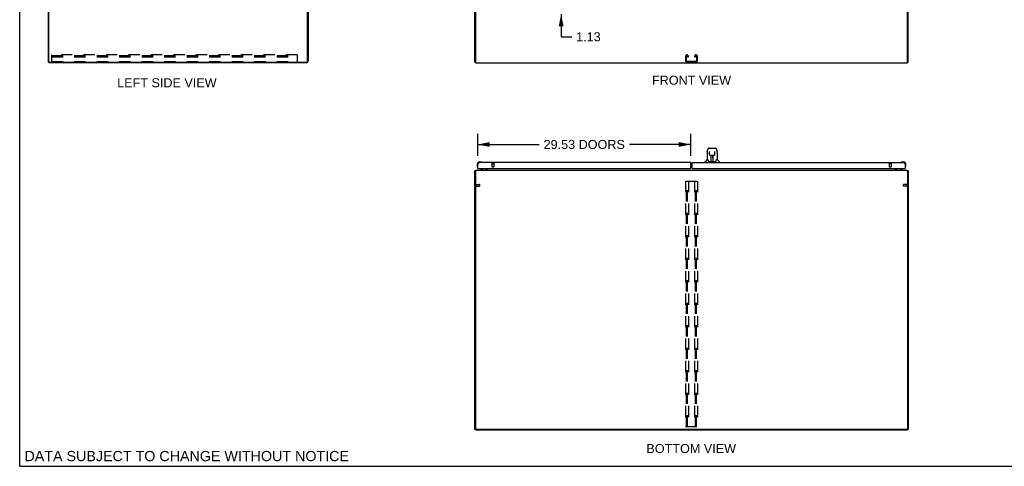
# Model space of a CAD drawing. Header units: inches. Extents: x 0 to 283, y 0 to 183.
# Tile 1 of 15: x 0 to 136, y 0 to 62. Entities that reach past the tile are written whole.
import ezdxf

# ---------------------------------------------------------------- set-up
doc = ezdxf.new("R2010")
doc.units = ezdxf.units.IN
doc.header["$LTSCALE"] = 15.583333
doc.header["$MEASUREMENT"] = 0
doc.linetypes.add('HIDDEN', pattern=[0.2, 0.1, -0.1])
doc.layers.get('0').update_dxf_attribs({"linetype": 'CONTINUOUS'})
for name, color, linetype in [('02___PRT_ALL_AXES', 7, 'CONTINUOUS'), ('DEFAULT_2', 8, 'HIDDEN'), ('DIMENSIONS', 7, 'CONTINUOUS')]:
    doc.layers.add(name, color=color, linetype=linetype)
doc.styles.get("Standard").update_dxf_attribs({"font": 'arial.ttf'})
doc.dimstyles.new('DIMSTYLE_1', dxfattribs={"dimtxt": 1.25, "dimasz": 1.666667, "dimexe": 0.09, "dimexo": 0.07, "dimgap": 0.0375, "dimtad": 0, "dimtih": 1, "dimtoh": 1, "dimzin": 4, "dimdsep": 46, "dimtxsty": 'Standard', "dimblk": '_FILLED', "dimblk1": '_FILLED', "dimblk2": '_FILLED', "dimcen": 0.09, "dimazin": 1, "dimtfac": 1, "dimtdec": 3, "dimtofl": 0, "dimtmove": 0, "dimatfit": 3, "dimldrblk": '_FILLED', "dimfxl": 0, "dimtolj": 1, "dimtzin": 4, "dimarcsym": 0})

# ---------------------------------------------------------------- blocks, each defined once
blk = doc.blocks.new('_FILLED')
at = {"color": 0, "linetype": 'ByBlock'}
blk.add_solid([(0, 0), (-1, 0.2), (-1, -0.2)], dxfattribs=at)
blk = doc.blocks.new('*D11')
at = {"layer": 'DIMENSIONS', "color": 2, "linetype": 'Continuous'}
for p, q in [((63.46, 43.02), (63.46, 46.09)), ((92.99, 43.02), (92.99, 46.09)), ((63.46, 44.59), (71.98, 44.59)), ((92.99, 44.59), (84.47, 44.59))]:
    blk.add_line(p, q, dxfattribs=at)
at = {"layer": 'DIMENSIONS', "color": 2, "linetype": 'Continuous', "xscale": 1.6666666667, "yscale": 1.6666666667, "zscale": 1.6666666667, "rotation": 180}
blk.add_blockref('_FILLED', (63.46, 44.59), dxfattribs=at)
at = {"layer": 'DIMENSIONS', "color": 2, "linetype": 'Continuous', "xscale": 1.6666666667, "yscale": 1.6666666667, "zscale": 1.6666666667}
blk.add_blockref('_FILLED', (92.99, 44.59), dxfattribs=at)
at = {"layer": 'DIMENSIONS', "color": 2, "linetype": 'Continuous', "insert": (78.22, 45.22), "char_height": 1.25, "width": 11.2454, "attachment_point": 2, "line_spacing_factor": 0.9}
blk.add_mtext('29.53 DOORS', dxfattribs=at)
blk = doc.blocks.new('*D20')
at = {"layer": 'DIMENSIONS', "color": 2, "linetype": 'Continuous'}
for p, q in [((75.02, 63.78), (75.02, 67.11)), ((75.02, 62.65), (75.02, 59.51)), ((75.02, 59.51), (76.48, 59.51))]:
    blk.add_line(p, q, dxfattribs=at)
at = {"layer": 'DIMENSIONS', "color": 2, "linetype": 'Continuous', "xscale": 1.6666666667, "yscale": 1.6666666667, "zscale": 1.6666666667}
for p, rotation in [((75.02, 63.78), 270), ((75.02, 62.65), 90)]:
    blk.add_blockref('_FILLED', p, dxfattribs=dict(at, rotation=rotation))
at = {"layer": 'DIMENSIONS', "color": 2, "linetype": 'Continuous', "insert": (77.1, 60.14), "char_height": 1.25, "width": 3.3968, "attachment_point": 1, "line_spacing_factor": 0.9}
blk.add_mtext('1.13', dxfattribs=at)

msp = doc.modelspace()

# ---------------------------------------------------------------- linework, layer by layer
at = {"color": 7, "linetype": 'Continuous'}
for p, q in [((0, 0), (0, 183.333)), ((3.972, 56.007), (3.972, 127.799)), ((3.972, 56.007), (4.086, 56.007)), ((4.024, 56.007), (4.024, 55.903)), ((63.136, 56.007), (63.084, 56.007)), ((123.032, 56.007), (123.084, 56.007)), ((95.275, 43.613), (95.34, 43.918)), ((95.464, 44.072), (96.433, 44.072)), ((95.551, 44.072), (95.549, 44.072)), ((95.656, 44.084), (96.242, 44.084)), ((96.433, 44.072), (96.434, 44.072)), ((96.558, 43.918), (96.623, 43.613)), ((95.254, 42.492), (94.956, 42.194)), ((95.26, 43.47), (95.26, 42.498)), ((95.333, 42.498), (95.26, 42.498)), ((95.582, 43.561), (95.563, 43.561)), ((95.582, 43.597), (95.582, 43.593)), ((95.582, 43.593), (95.582, 43.589)), ((95.582, 43.589), (95.582, 43.581)), ((95.582, 43.581), (95.582, 43.57)), ((95.589, 43.166), (95.582, 43.57)), ((95.67, 43.088), (95.79, 43.088)), ((95.8, 42.242), (95.814, 43.089)), ((95.8, 42.294), (95.8, 42.268)), ((95.807, 42.673), (95.807, 43.089)), ((95.813, 43.025), (95.807, 43.025)), ((95.81, 42.864), (95.807, 42.864)), ((95.81, 42.852), (95.807, 42.852)), ((95.826, 43.089), (96.072, 43.089)), ((96.075, 42.222), (96.06, 43.089)), ((96.061, 43.025), (96.091, 43.025)), ((96.064, 43.089), (96.064, 43.025)), ((96.091, 42.864), (96.064, 42.864)), ((96.091, 42.852), (96.064, 42.852)), ((96.068, 42.624), (96.091, 42.624)), ((96.091, 42.62), (96.068, 42.62)), ((96.074, 42.268), (96.074, 42.294)), ((96.091, 42.222), (96.091, 43.089)), ((96.108, 43.088), (96.228, 43.088)), ((96.308, 43.166), (96.316, 43.578)), ((96.335, 43.561), (96.315, 43.561)), ((96.316, 43.586), (96.316, 43.591)), ((96.316, 43.578), (96.316, 43.586)), ((96.638, 42.498), (96.565, 42.498)), ((96.638, 43.469), (96.638, 42.498)), ((96.644, 42.492), (96.941, 42.194)), ((63.136, 40.942), (63.084, 40.942)), ((63.399, 41.901), (63.399, 41.645)), ((63.399, 41.645), (63.401, 41.607)), ((63.444, 41.516), (63.445, 41.509)), ((63.459, 41.857), (63.5, 41.857)), ((63.52, 41.25), (63.459, 41.25)), ((63.918, 42.164), (63.662, 42.164)), ((63.705, 42.104), (63.662, 42.104)), ((64.139, 41.223), (63.901, 41.085)), ((63.901, 41.046), (63.901, 41.085)), ((63.956, 42.161), (63.918, 42.164)), ((64.054, 42.117), (64.047, 42.119)), ((64.688, 41.25), (64.688, 41.203)), ((64.688, 41.085), (64.688, 41.085)), ((64.725, 41.047), (64.691, 41.082)), ((93.177, 42), (92.99, 42)), ((93.177, 41.68), (92.99, 41.68)), ((94.945, 42.104), (94.945, 42.166)), ((95.428, 42.245), (95.433, 42.238)), ((95.463, 42.222), (96.435, 42.222)), ((95.807, 42.222), (95.807, 42.226)), ((96.953, 42.104), (96.953, 42.166)), ((121.48, 41.25), (121.48, 41.203)), ((122.267, 41.085), (122.028, 41.223)), ((122.12, 42.119), (122.114, 42.117)), ((122.211, 42.161), (122.249, 42.164)), ((122.506, 42.164), (122.249, 42.164)), ((122.267, 41.046), (122.267, 41.085)), ((122.647, 41.25), (122.709, 41.25)), ((122.709, 41.857), (122.667, 41.857)), ((122.709, 41.857), (122.709, 41.901)), ((122.722, 41.509), (122.724, 41.516)), ((122.769, 41.645), (122.769, 41.901)), ((123.032, 40.942), (123.084, 40.942)), ((63.188, 5.098), (63.084, 5.098)), ((63.188, 5.046), (63.188, 5.099)), ((63.188, 5.046), (122.98, 5.046)), ((122.98, 5.046), (122.98, 5.099)), ((122.98, 5.098), (123.084, 5.098)), ((0, 0), (283.333, 0))]:
    msp.add_line(p, q, dxfattribs=at)
at = {"color": 3, "linetype": 'Continuous'}
for p, q in [((4.024, 56.07), (4.024, 127.737)), ((63.084, 56.007), (63.084, 127.799)), ((123.084, 56.007), (123.084, 127.799)), ((39.868, 56.15), (39.868, 63.155)), ((39.972, 63.157), (39.972, 56.15)), ((63.136, 63.084), (63.136, 55.903)), ((123.032, 55.903), (123.032, 63.084)), ((4.086, 56.007), (39.725, 56.007)), ((39.725, 55.903), (4.024, 55.903)), ((63.136, 55.903), (123.032, 55.903)), ((63.084, 5.098), (63.084, 40.942)), ((63.136, 41.046), (63.136, 5.16)), ((63.136, 41.046), (123.032, 41.046)), ((63.459, 41.25), (63.459, 41.857)), ((63.5, 41.27), (63.5, 41.857)), ((63.52, 41.25), (92.927, 41.25)), ((92.99, 42.104), (63.705, 42.104)), ((64.688, 41.085), (64.688, 41.084)), ((64.688, 41.084), (64.689, 41.083)), ((64.689, 41.083), (64.694, 41.077)), ((64.694, 41.077), (64.695, 41.075)), ((64.73, 41.188), (64.73, 41.25)), ((64.834, 41.25), (64.834, 41.046)), ((92.99, 41.312), (92.99, 42.104)), ((93.177, 41.312), (93.177, 42.104)), ((93.177, 42.104), (122.462, 42.104)), ((93.24, 41.25), (122.647, 41.25)), ((121.334, 41.046), (121.334, 41.25)), ((121.438, 41.25), (121.438, 41.15)), ((122.667, 41.857), (122.667, 41.27)), ((122.709, 41.857), (122.709, 41.25)), ((123.032, 41.046), (123.032, 5.16)), ((123.084, 40.942), (123.084, 5.098)), ((122.969, 5.098), (63.198, 5.098))]:
    msp.add_line(p, q, dxfattribs=at)
at = {"color": 7, "linetype": 'Continuous'}
for points in [[(95.464, 44.072), (95.46, 44.072), (95.445, 44.07), (95.43, 44.066), (95.416, 44.059), (95.404, 44.05), (95.393, 44.04), (95.383, 44.029), (95.375, 44.017), (95.368, 44.004), (95.361, 43.989), (95.355, 43.972), (95.349, 43.954), (95.343, 43.933), (95.34, 43.918)], [(96.534, 43.995), (96.528, 44.008), (96.521, 44.019), (96.514, 44.03), (96.506, 44.04), (96.496, 44.048), (96.486, 44.056), (96.474, 44.063), (96.461, 44.068), (96.448, 44.071), (96.434, 44.072)], [(96.558, 43.918), (96.555, 43.93), (96.55, 43.949), (96.545, 43.966), (96.54, 43.981), (96.534, 43.995)], [(95.275, 43.613), (95.269, 43.581), (95.263, 43.539), (95.26, 43.496), (95.26, 43.47)], [(95.33, 42.498), (95.335, 42.488), (95.349, 42.46), (95.364, 42.425), (95.379, 42.382), (95.396, 42.333), (95.41, 42.286)], [(95.581, 43.601), (95.581, 43.601), (95.581, 43.601), (95.581, 43.601), (95.581, 43.6), (95.581, 43.599), (95.581, 43.598), (95.582, 43.597)], [(95.589, 43.166), (95.59, 43.154), (95.594, 43.141), (95.599, 43.129), (95.607, 43.118), (95.615, 43.109), (95.626, 43.101), (95.637, 43.095), (95.649, 43.091), (95.661, 43.089), (95.669, 43.088)], [(95.79, 43.088), (95.793, 43.088), (95.802, 43.088), (95.811, 43.089), (95.819, 43.089), (95.826, 43.089)], [(96.072, 43.089), (96.08, 43.089), (96.089, 43.089), (96.097, 43.088), (96.106, 43.088), (96.108, 43.088)], [(96.229, 43.088), (96.238, 43.089), (96.25, 43.091), (96.262, 43.095), (96.273, 43.102), (96.283, 43.11), (96.292, 43.119), (96.299, 43.13), (96.304, 43.143), (96.308, 43.155), (96.308, 43.166)], [(96.316, 43.591), (96.316, 43.595), (96.316, 43.597), (96.316, 43.598), (96.316, 43.599), (96.316, 43.6), (96.316, 43.601), (96.316, 43.601)], [(96.487, 42.286), (96.502, 42.332), (96.518, 42.38), (96.533, 42.423), (96.548, 42.459), (96.562, 42.487), (96.568, 42.498)], [(96.638, 43.469), (96.637, 43.497), (96.634, 43.539), (96.629, 43.581), (96.623, 43.613)], [(95.41, 42.286), (95.413, 42.278), (95.418, 42.265), (95.423, 42.254), (95.428, 42.245)], [(95.433, 42.238), (95.439, 42.232), (95.446, 42.227), (95.453, 42.224), (95.461, 42.222), (95.463, 42.222)], [(96.435, 42.222), (96.436, 42.222), (96.444, 42.223), (96.452, 42.227), (96.458, 42.232)], [(96.458, 42.232), (96.464, 42.238), (96.47, 42.245)], [(96.47, 42.245), (96.475, 42.254), (96.48, 42.264), (96.485, 42.277), (96.487, 42.286)]]:
    msp.add_lwpolyline(points, dxfattribs=at)
at = {"color": 3, "linetype": 'Continuous'}
for points in [[(63.119, 40.958), (63.111, 40.956), (63.108, 40.955), (63.104, 40.955), (63.101, 40.954), (63.098, 40.953), (63.095, 40.952), (63.093, 40.951), (63.091, 40.95), (63.089, 40.949), (63.087, 40.948), (63.086, 40.947), (63.085, 40.946), (63.084, 40.945), (63.084, 40.943), (63.084, 40.942)], [(63.136, 40.962), (63.135, 40.962), (63.131, 40.961), (63.127, 40.959), (63.123, 40.959), (63.119, 40.958)], [(63.5, 41.857), (63.509, 41.874), (63.517, 41.89), (63.526, 41.906), (63.534, 41.921), (63.543, 41.937), (63.551, 41.952), (63.56, 41.966), (63.568, 41.981), (63.577, 41.994), (63.586, 42.007), (63.594, 42.02), (63.603, 42.032), (63.611, 42.043), (63.62, 42.053), (63.628, 42.062), (63.637, 42.071), (63.645, 42.079), (63.654, 42.085), (63.662, 42.091), (63.671, 42.096), (63.679, 42.099), (63.688, 42.102), (63.697, 42.103), (63.705, 42.104)], [(64.686, 41.086), (64.687, 41.086), (64.687, 41.086), (64.687, 41.086), (64.688, 41.085)], [(64.695, 41.075), (64.697, 41.073), (64.698, 41.071), (64.7, 41.069), (64.702, 41.067)], [(64.702, 41.067), (64.704, 41.064), (64.706, 41.062), (64.708, 41.059), (64.711, 41.057), (64.713, 41.055), (64.715, 41.053)], [(64.715, 41.053), (64.718, 41.051), (64.72, 41.049), (64.722, 41.048), (64.724, 41.047)], [(121.453, 41.054), (121.451, 41.052), (121.449, 41.051), (121.447, 41.049), (121.445, 41.048), (121.443, 41.047)], [(121.464, 41.065), (121.459, 41.06), (121.457, 41.058), (121.455, 41.056), (121.453, 41.054)], [(121.474, 41.071), (121.473, 41.071), (121.473, 41.071), (121.472, 41.071), (121.471, 41.071), (121.47, 41.07), (121.469, 41.07), (121.468, 41.069), (121.467, 41.068), (121.465, 41.066), (121.464, 41.065)], [(122.462, 42.104), (122.471, 42.103), (122.479, 42.102), (122.488, 42.099), (122.496, 42.096), (122.505, 42.091), (122.513, 42.085), (122.522, 42.079), (122.53, 42.071), (122.539, 42.062), (122.548, 42.053), (122.556, 42.043), (122.565, 42.032), (122.573, 42.02), (122.582, 42.007), (122.59, 41.994), (122.599, 41.981), (122.607, 41.966), (122.616, 41.952), (122.624, 41.937), (122.633, 41.921), (122.641, 41.906), (122.65, 41.89), (122.659, 41.874), (122.667, 41.857)], [(123.032, 40.962), (123.032, 40.962), (123.036, 40.961), (123.04, 40.959), (123.044, 40.959), (123.048, 40.958), (123.056, 40.956)], [(123.056, 40.956), (123.06, 40.955), (123.063, 40.955), (123.066, 40.954), (123.069, 40.953), (123.072, 40.952), (123.074, 40.951), (123.077, 40.95), (123.079, 40.949), (123.08, 40.948), (123.081, 40.947), (123.082, 40.946), (123.083, 40.945), (123.083, 40.943), (123.084, 40.942)]]:
    msp.add_lwpolyline(points, dxfattribs=at)
for centre, radius, start, end in [((4.086, 56.07), 0.0625, 180, 270), ((39.725, 56.15), 0.246, 270, 360), ((39.725, 56.15), 0.143, 270, 360), ((63.705, 41.857), 0.246, 90, 180), ((63.52, 41.27), 0.02, 180, 270), ((64.587, 41.188), 0.142, 270, 360), ((92.927, 41.312), 0.0625, 270, 360), ((93.24, 41.312), 0.0625, 180, 270), ((121.542, 41.15), 0.104, 180, 270), ((122.462, 41.857), 0.246, 0, 90), ((122.647, 41.27), 0.02, 270, 360), ((63.198, 5.16), 0.0625, 180, 270), ((122.969, 5.16), 0.0625, 270, 360)]:
    msp.add_arc(centre, radius, start, end, dxfattribs=at)
at = {"color": 7, "linetype": 'Continuous'}
for centre, radius, start, end in [((95.656, 44.065), 0.0197, 90, 156.39296), ((96.242, 44.065), 0.0197, 23.60704, 90), ((95.268, 42.478), 0.0197, 90, 135), ((96.63, 42.478), 0.0197, 45, 90), ((63.662, 41.901), 0.263, 90, 180), ((63.649, 41.645), 0.25, 180, 210.88989), ((63.447, 41.524), 0.015, 210.88989, 263.62041), ((63.444, 41.524), 0.015, 276.37959, 360), ((63.662, 41.901), 0.203, 90, 180), ((63.918, 41.914), 0.25, 59.11011, 90), ((64.039, 42.119), 0.015, 270, 353.62041), ((64.039, 42.116), 0.015, 6.37959, 59.11011), ((64.089, 41.309), 0.1, 300.09201, 323.45319), ((64.531, 41.203), 0.157, 270, 360), ((64.587, 41.188), 0.246, 324.67345, 360), ((94.984, 42.166), 0.0394, 135, 180), ((95.819, 42.242), 0.0197, 179, 269.92316), ((96.055, 42.242), 0.0197, 270.07713, 1), ((96.913, 42.166), 0.0394, 0, 45), ((121.542, 41.15), 0.208, 180, 210.01397), ((121.637, 41.203), 0.157, 180, 270), ((122.079, 41.309), 0.1, 216.54681, 239.90799), ((122.129, 42.116), 0.015, 120.88989, 173.62041), ((122.129, 42.119), 0.015, 186.37959, 270), ((122.249, 41.914), 0.25, 90, 120.88989), ((122.506, 41.901), 0.263, 0, 90), ((122.506, 41.901), 0.203, 0, 90), ((122.724, 41.524), 0.015, 180, 263.62041), ((122.72, 41.524), 0.015, 276.37959, 329.11011), ((122.519, 41.645), 0.25, 329.11011, 360)]:
    msp.add_arc(centre, radius, start, end, dxfattribs=at)
for centre, major_axis, start_param, end_param in [((95.799, 42.261), (0.0394, 0), -1.3693552, -1.2647773), ((96.075, 42.261), (0, 0.0394), -3.447611, -3.1415927)]:
    msp.add_ellipse(centre, major_axis=major_axis, ratio=1, start_param=start_param, end_param=end_param, dxfattribs=at)
at = {"layer": '02___PRT_ALL_AXES', "color": 8, "linetype": 'HIDDEN'}
for p, q in [((65.439, 41.957), (65.439, 41.51)), ((65.439, 41.957), (65.687, 41.957)), ((65.687, 41.957), (65.687, 41.51)), ((120.481, 41.957), (120.729, 41.957)), ((120.481, 41.957), (120.481, 41.51)), ((120.729, 41.957), (120.729, 41.51)), ((63.231, 39.066), (63.231, 38.818)), ((63.231, 39.066), (63.678, 39.066)), ((63.231, 38.818), (63.678, 38.818)), ((122.926, 39.066), (122.479, 39.066)), ((122.926, 38.818), (122.479, 38.818)), ((122.926, 38.818), (122.926, 39.066))]:
    msp.add_line(p, q, dxfattribs=at)
at = {"layer": '02___PRT_ALL_AXES', "color": 7, "linetype": 'Continuous'}
for start, end in [(175.10153, 175.5324), (170.84979, 171.11024)]:
    msp.add_arc((63.662, 41.901), 0.263, start, end, dxfattribs=at)
at = {"layer": 'DEFAULT_2', "color": 8, "linetype": 'HIDDEN'}
for p, q in [((38.451, 57.007), (4.451, 57.007)), ((4.451, 56.007), (4.451, 57.007)), ((4.451, 56.903), (38.451, 56.903)), ((4.451, 56.726), (38.451, 56.726)), ((4.451, 56.111), (38.451, 56.111)), ((38.451, 57.007), (38.451, 56.007)), ((92.271, 56.827), (92.271, 56.187)), ((92.375, 56.201), (92.375, 56.813)), ((92.466, 57.007), (92.451, 57.007)), ((92.451, 56.007), (93.716, 56.007)), ((93.702, 56.111), (92.465, 56.111)), ((92.542, 56.813), (92.542, 56.726)), ((92.542, 56.726), (92.646, 56.726)), ((92.646, 56.726), (92.646, 56.827)), ((93.521, 56.827), (93.521, 56.726)), ((93.521, 56.726), (93.625, 56.726)), ((93.625, 56.726), (93.625, 56.813)), ((93.716, 57.007), (93.701, 57.007)), ((93.792, 56.813), (93.792, 56.201)), ((93.896, 56.187), (93.896, 56.827)), ((65.421, 42), (65.705, 42)), ((65.421, 41.957), (65.705, 41.957)), ((65.449, 41.5), (65.677, 41.5)), ((120.463, 42), (120.747, 42)), ((120.463, 41.957), (120.747, 41.957)), ((120.491, 41.5), (120.719, 41.5)), ((63.188, 39.084), (63.188, 38.8)), ((63.231, 39.084), (63.231, 38.8)), ((63.688, 39.056), (63.688, 38.828)), ((92.271, 39.525), (92.271, 5.525)), ((92.271, 39.525), (93.896, 39.525)), ((92.375, 5.525), (92.375, 39.525)), ((92.459, 5.525), (92.459, 39.525)), ((92.542, 5.525), (92.542, 39.525)), ((92.646, 39.525), (92.646, 5.525)), ((93.521, 39.525), (93.521, 5.525)), ((93.625, 5.525), (93.625, 39.525)), ((93.709, 5.525), (93.709, 39.525)), ((93.792, 5.525), (93.792, 39.525)), ((93.896, 39.525), (93.896, 5.525)), ((122.469, 38.828), (122.469, 39.056)), ((122.926, 38.8), (122.926, 39.084)), ((122.969, 38.8), (122.969, 39.084)), ((92.271, 5.525), (93.896, 5.525))]:
    msp.add_line(p, q, dxfattribs=at)
for centre, radius, start, end in [((92.451, 56.827), 0.18, 90, 180), ((92.451, 56.187), 0.18, 180, 270), ((92.465, 56.813), 0.09, 94.14163, 180), ((92.465, 56.201), 0.09, 180, 270), ((92.452, 56.813), 0.09, 0, 85.85837), ((92.466, 56.827), 0.18, 0, 90), ((93.701, 56.827), 0.18, 90, 180), ((93.715, 56.813), 0.09, 94.14163, 180), ((93.702, 56.201), 0.09, 270, 360), ((93.702, 56.813), 0.09, 0, 85.85837), ((93.716, 56.827), 0.18, 0, 90), ((93.716, 56.187), 0.18, 270, 360), ((65.421, 41.978), 0.0215, 90, 270), ((65.449, 41.51), 0.01, 180, 270), ((65.677, 41.51), 0.01, 270, 360), ((65.705, 41.978), 0.0215, 270, 90), ((120.463, 41.978), 0.0215, 90, 270), ((120.491, 41.51), 0.01, 180, 270), ((120.719, 41.51), 0.01, 270, 360), ((120.747, 41.978), 0.0215, 270, 90), ((63.209, 39.084), 0.0215, 0, 180), ((63.209, 38.8), 0.0215, 180, 360), ((63.678, 39.056), 0.01, 0, 90), ((63.678, 38.828), 0.01, 270, 360), ((122.479, 39.056), 0.01, 90, 180), ((122.479, 38.828), 0.01, 180, 270), ((122.948, 39.084), 0.0215, 360, 180), ((122.948, 38.8), 0.0215, 180, 0)]:
    msp.add_arc(centre, radius, start, end, dxfattribs=at)

# ---------------------------------------------------------------- texts
at = {"layer": 'DIMENSIONS', "color": 2, "linetype": 'Continuous', "attachment_point": 2, "line_spacing_factor": 0.9}
for s, insert, char_height, width in [('LEFT SIDE VIEW', (20.397, 53.764), 1.25, 13.74535), ('FRONT VIEW', (93.088, 54.122), 1.25, 10.93866), ('BOTTOM VIEW', (93.044, 3.088), 1.25, 12.38848), ('DATA SUBJECT TO CHANGE WITHOUT NOTICE', (23.145, 2.128), 1.41667, 44.88042)]:
    msp.add_mtext(s, dxfattribs=dict(at, insert=insert, char_height=char_height, width=width))

# ---------------------------------------------------------------- dimensions: what is measured, and where the dimension line sits
at = {"layer": 'DIMENSIONS', "color": 2, "linetype": 'Continuous'}
dim = msp.add_linear_dim(base=(75.019970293, 62.653119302), p1=(91.864844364, 63.778119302), p2=(63.520094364, 62.653119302), angle=270, dimstyle='DIMSTYLE_1', dxfattribs=at)
dim.commit()
dim.dimension.update_dxf_attribs({"geometry": '*D20', "text_midpoint": (78.855861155, 59.503564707), "dimtype": 160})
dim = msp.add_linear_dim(base=(92.99, 44.593), p1=(63.459, 42.954), p2=(92.99, 42.954), text='<> DOORS', dimstyle='DIMSTYLE_1', dxfattribs=at)
dim.commit()
dim.dimension.update_dxf_attribs({"geometry": '*D11', "text_midpoint": (78.224, 44.593), "dimtype": 160})

doc.saveas('drawing.dxf')
